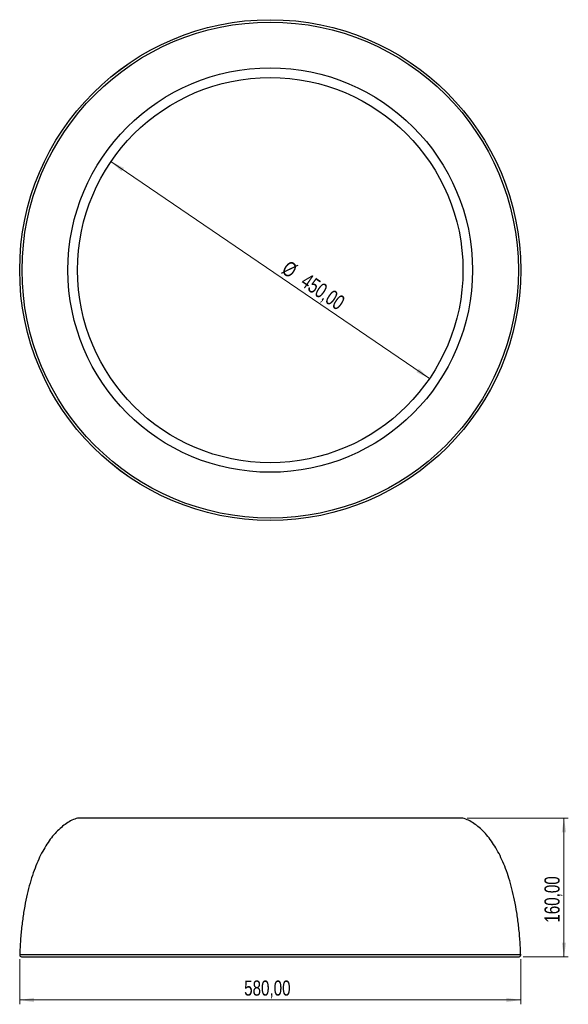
# Model space of a CAD drawing. Header units: millimetres. Extents: x 513 to 640, y 399 to 627.
import ezdxf

# ---------------------------------------------------------------- set-up
doc = ezdxf.new("R2010")
doc.units = ezdxf.units.MM
doc.styles.add('SLDTEXTSTYLE0', font='TXT', dxfattribs={"width": 0.75})
doc.dimstyles.new('SLDDIMSTYLE0', dxfattribs={"dimtxt": 3.5, "dimasz": 3.302, "dimexe": 0, "dimexo": 0.0625, "dimgap": 0.875, "dimtad": 1, "dimlfac": 5, "dimrnd": 1e-09, "dimzin": 12, "dimdsep": 46, "dimtxsty": 'SLDTEXTSTYLE0', "dimsah": 1, "dimcen": 0.09, "dimadec": 0, "dimazin": 3, "dimtfac": 1, "dimtofl": 0, "dimtmove": 0, "dimatfit": 3, "dimfxl": 0, "dimfrac": 2, "dimtolj": 1, "dimtzin": 12, "dimarcsym": 0})
doc.dimstyles.new('SLDDIMSTYLE1', dxfattribs={"dimtxt": 3.5, "dimasz": 3.302, "dimexe": 0, "dimexo": 0.0625, "dimgap": 0.875, "dimtad": 1, "dimlfac": 5, "dimrnd": 1e-09, "dimzin": 12, "dimdsep": 46, "dimtxsty": 'SLDTEXTSTYLE0', "dimsah": 1, "dimcen": 0, "dimadec": 0, "dimazin": 3, "dimtfac": 1, "dimtmove": 0, "dimatfit": 3, "dimfxl": 0, "dimfrac": 2, "dimtolj": 1, "dimtzin": 12, "dimarcsym": 0})

# ---------------------------------------------------------------- blocks, each defined once
blk = doc.blocks.new('_D')
at = {"color": 7, "linetype": 'Continuous', "lineweight": 0}
for p, q in [((616.57, 442.01), (639.94, 442.01)), ((638.94, 442.01), (638.94, 409.89)), ((629.54, 409.89), (639.94, 409.89))]:
    blk.add_line(p, q, dxfattribs=at)
at = {"color": 7, "linetype": 'Continuous', "lineweight": 18}
for points in [[(638.94, 442.01), (638.43, 438.71), (639.45, 438.71)], [(638.94, 409.89), (639.45, 413.19), (638.43, 413.19)]]:
    blk.add_solid(points, dxfattribs=at)
at = {"color": 7, "linetype": 'Continuous', "lineweight": 18, "insert": (634.43, 417.79), "char_height": 3.5, "attachment_point": 1, "rotation": 90, "style": 'SLDTEXTSTYLE0'}
blk.add_mtext('160,00', dxfattribs=at)
blk = doc.blocks.new('_D_1')
at = {"color": 7, "linetype": 'Continuous', "lineweight": 0}
for p, q in [((513.04, 409.31), (513.04, 398.89)), ((628.94, 409.31), (628.94, 398.89)), ((513.04, 399.89), (628.94, 399.89))]:
    blk.add_line(p, q, dxfattribs=at)
at = {"color": 7, "linetype": 'Continuous', "lineweight": 18}
for points in [[(513.04, 399.89), (516.34, 399.38), (516.34, 400.4)], [(628.94, 399.89), (625.64, 400.4), (625.64, 399.38)]]:
    blk.add_solid(points, dxfattribs=at)
at = {"color": 7, "linetype": 'Continuous', "lineweight": 18, "insert": (564.96, 404.4), "char_height": 3.5, "attachment_point": 1, "style": 'SLDTEXTSTYLE0'}
blk.add_mtext('580,00', dxfattribs=at)
blk = doc.blocks.new('_D_2')
at = {"color": 7, "linetype": 'Continuous', "lineweight": 0}
blk.add_line((607.83, 543.73), (534.15, 593.92), dxfattribs=at)
at = {"color": 7, "linetype": 'Continuous', "lineweight": 18}
for points in [[(534.15, 593.92), (536.59, 591.64), (537.16, 592.48)], [(607.83, 543.73), (605.39, 546.01), (604.82, 545.17)]]:
    blk.add_solid(points, dxfattribs=at)
at = {"color": 7, "linetype": 'Continuous', "lineweight": 18, "char_height": 3.5, "attachment_point": 1, "rotation": 325.7382, "style": 'SLDTEXTSTYLE0'}
for s, insert in [('%%c', (575.34, 571.23)), ('450,00', (579.74, 568.31))]:
    blk.add_mtext(s, dxfattribs=dict(at, insert=insert))

msp = doc.modelspace()

# ---------------------------------------------------------------- linework, layer by layer
at = {"color": 7, "linetype": 'Continuous', "lineweight": 25}
for p, q in [((615.5654, 442.0106), (526.4146, 442.0106)), ((628.9415, 410.3053), (513.0385, 410.3053)), ((513.4382, 409.8906), (628.5417, 409.8906))]:
    msp.add_line(p, q, dxfattribs=at)
for radius in [57.9517, 57.9515, 44.5754]:
    msp.add_circle((570.99, 568.8249), radius, dxfattribs=at)
at = {"color": 7, "linetype": 'Continuous'}
for radius in [57.4, 46.8]:
    msp.add_circle((570.99, 568.8249), radius, dxfattribs=at)
at = {"color": 7, "linetype": 'Continuous', "lineweight": 25}
for centre, start, end in [((513.4382, 410.2906), 177.896468, 270), ((628.5417, 410.2906), 270, 2.103532)]:
    msp.add_arc(centre, 0.4, start, end, dxfattribs=at)
for points, knots in [([(526.4146, 442.0106), (525.9828, 441.8463), (525.101, 441.5107), (523.8497, 440.7692), (522.6329, 439.8481), (521.4629, 438.7291), (520.3507, 437.4265), (519.3005, 435.942), (518.3154, 434.2782), (517.3952, 432.4264), (516.5389, 430.3704), (515.7546, 428.106), (515.0505, 425.6295), (514.4373, 422.9537), (513.9206, 420.0777), (513.5088, 417.0006), (513.1983, 413.7217), (513.0928, 411.4657), (513.0385, 410.3053)], [0, 0, 0, 0, 0.0382386, 0.07809026, 0.12004397, 0.16454905, 0.21200303, 0.26181987, 0.31510853, 0.37212587, 0.43310079, 0.49961302, 0.57066015, 0.64642642, 0.72708407, 0.81279594, 0.90371774, 1, 1, 1, 1]), ([(628.9415, 410.3053), (628.8873, 411.4632), (628.782, 413.7146), (628.4726, 416.987), (628.0623, 420.0585), (627.5475, 422.9297), (626.9398, 425.5871), (626.2469, 428.0342), (625.4768, 430.2745), (624.6307, 432.325), (623.7084, 434.1981), (622.7133, 435.8915), (621.6487, 437.4025), (620.5273, 438.7185), (619.3551, 439.8414), (618.1359, 440.7656), (616.8819, 441.5094), (615.9981, 441.8459), (615.5654, 442.0106)], [0, 0, 0, 0, 0.09607815, 0.18681895, 0.27237183, 0.35289147, 0.4285396, 0.49826079, 0.56362097, 0.62480733, 0.68202489, 0.73655481, 0.78746087, 0.83504954, 0.87967311, 0.92173142, 0.96167623, 1, 1, 1, 1])]:
    msp.add_open_spline(points, degree=3, knots=knots, dxfattribs=at)

# ---------------------------------------------------------------- dimensions: what is measured, and where the dimension line sits
at = {"color": 7, "linetype": 'Continuous', "lineweight": 18}
dim = msp.add_diameter_dim_2p(p1=(607.8304, 543.7301), p2=(534.1496, 593.9198), dimstyle='SLDDIMSTYLE1', dxfattribs=at)
dim.commit()
dim.dimension.update_dxf_attribs({"geometry": '_D_2', "text_midpoint": (581.156, 561.9001), "dimtype": 163})
for base, p1, p2, angle, picture, middle in [((638.9417, 409.8906), (615.5654, 442.0106), (628.5417, 409.8906), 90, '_D', (638.9417, 424.9039)), ((628.94146, 399.89062), (513.03852, 410.30531), (628.94146, 410.30531), 0, '_D_1', (572.0705, 399.89062))]:
    dim = msp.add_linear_dim(base=base, p1=p1, p2=p2, angle=angle, dimstyle='SLDDIMSTYLE0', dxfattribs=at)
    dim.commit()
    dim.dimension.update_dxf_attribs({"geometry": picture, "text_midpoint": middle, "dimtype": 160})

doc.saveas('drawing.dxf')
